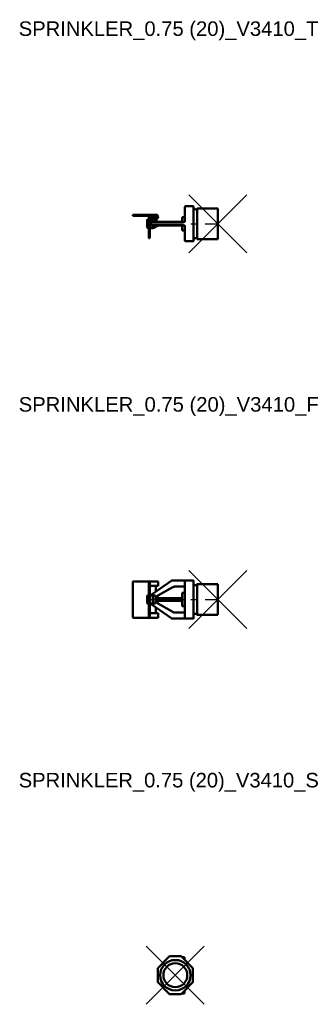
# Model space of a CAD drawing. Header units: inches. Extents: x 8.1 to 17.8, y 11.9 to 45.8.
import ezdxf

# ---------------------------------------------------------------- set-up
doc = ezdxf.new("R2010")
doc.units = ezdxf.units.IN
doc.header["$MEASUREMENT"] = 0
doc.header["$PDMODE"] = 3
doc.linetypes.add('CENTER', pattern=[2, 1.25, -0.25, 0.25, -0.25])
for name, color, linetype in [('CL', 1, 'CENTER'), ('NODES', 4, 'Continuous'), ('VIC_INFO', 30, 'Continuous')]:
    doc.layers.add(name, color=color, linetype=linetype)
doc.layers.add('REF', color=2, linetype='Continuous', true_color=0xffff00)
doc.layers.add('Visible (ANSI)', color=7, linetype='Continuous', lineweight=50)
doc.styles.get("Standard").update_dxf_attribs({"font": 'arial.ttf'})

# ---------------------------------------------------------------- blocks, each defined once
blk = doc.blocks.new('Sprinkler_NPT_SW_0.75 (20)_V3410_T', base_point=(1.469, 0))
at = {"layer": 'CL'}
blk.add_line((-0.969, 0), (1.469, 0), dxfattribs=at)
at = {"layer": 'NODES'}
blk.add_point((1.469, 0), dxfattribs=at)
at = {"layer": 'Visible (ANSI)'}
for p, q in [((0.331, 0.588), (0.331, 0.188)), ((0.619, 0.6), (0.344, 0.6)), ((0.631, 0.188), (0.631, 0.588)), ((0.748, 0.525), (0.748, -0.525)), ((1.469, 0.525), (0.748, 0.525)), ((1.469, 0.525), (1.469, -0.525)), ((-1.469, 0.312), (-1.444, 0.312)), ((-1.469, 0.312), (-1.469, 0.272)), ((-1.444, 0.272), (-1.469, 0.272)), ((-0.669, 0.312), (-1.444, 0.312)), ((-0.669, 0.272), (-1.444, 0.272)), ((-0.969, -0.125), (-0.969, 0.125)), ((-0.944, 0.15), (-0.919, 0.15)), ((-0.879, 0.225), (-0.919, 0.225)), ((-0.919, 0.225), (-0.919, 0.127)), ((-0.919, -0.088), (-0.919, 0.127)), ((-0.879, 0.225), (-0.879, 0.194)), ((-0.879, 0.127), (-0.879, -0.088)), ((-0.871, 0.15), (-0.779, 0.15)), ((-0.849, 0.052), (-0.849, 0)), ((-0.849, 0), (-0.849, -0.052)), ((-0.844, 0.202), (-0.669, 0.202)), ((-0.669, 0.162), (-0.844, 0.162)), ((-0.824, 0.062), (-0.837, 0.062)), ((-0.119, 0.062), (-0.824, 0.062)), ((-0.679, 0.123), (-0.779, 0.15)), ((-0.779, 0.085), (-0.779, 0.15)), ((-0.679, 0.123), (-0.679, 0.081)), ((-0.656, 0.1), (-0.679, 0.1)), ((-0.679, 0.062), (-0.679, 0.081)), ((-0.608, 0.072), (-0.656, 0.1)), ((-0.656, 0.1), (-0.656, 0.062)), ((-0.608, 0.072), (-0.608, 0.062)), ((0.331, 0.062), (-0.119, 0.062)), ((0.331, 0.23), (0.231, 0.23)), ((0.231, 0.23), (0.231, 0.062)), ((0.331, 0.188), (0.331, 0.062)), ((0.331, 0.062), (0.344, 0.05)), ((0.631, -0.188), (0.631, 0.188)), ((-0.944, -0.15), (-0.919, -0.15)), ((-0.919, -0.15), (-0.919, -0.088)), ((-0.919, -0.15), (-0.919, -0.184)), ((-0.919, -0.15), (-0.879, -0.15)), ((-0.919, -0.353), (-0.919, -0.184)), ((-0.879, -0.088), (-0.879, -0.15)), ((-0.879, -0.15), (-0.779, -0.15)), ((-0.879, -0.184), (-0.879, -0.15)), ((-0.879, -0.184), (-0.879, -0.353)), ((-0.837, -0.063), (-0.824, -0.063)), ((-0.824, -0.063), (-0.119, -0.063)), ((-0.779, -0.15), (-0.779, -0.085)), ((-0.679, -0.123), (-0.779, -0.15)), ((-0.679, -0.081), (-0.679, -0.063)), ((-0.679, -0.081), (-0.679, -0.123)), ((-0.656, -0.1), (-0.679, -0.1)), ((-0.656, -0.063), (-0.656, -0.1)), ((-0.608, -0.072), (-0.656, -0.1)), ((-0.608, -0.063), (-0.608, -0.072)), ((-0.119, -0.063), (0.331, -0.063)), ((0.231, -0.063), (0.231, -0.23)), ((0.331, -0.23), (0.231, -0.23)), ((0.344, -0.05), (0.331, -0.063)), ((0.331, -0.063), (0.331, -0.188)), ((0.331, -0.188), (0.331, -0.587)), ((0.631, -0.587), (0.631, -0.188)), ((-0.919, -0.383), (-0.919, -0.353)), ((-0.919, -0.383), (-0.919, -0.495)), ((-0.919, -0.495), (-0.879, -0.495)), ((-0.919, -0.495), (-0.919, -0.495)), ((-0.879, -0.353), (-0.879, -0.383)), ((-0.879, -0.495), (-0.879, -0.383)), ((-0.879, -0.495), (-0.879, -0.495)), ((0.344, -0.6), (0.619, -0.6)), ((1.469, -0.525), (0.748, -0.525))]:
    blk.add_line(p, q, dxfattribs=at)
for centre, radius, start, end in [((0.344, 0.588), 0.0125, 90, 180), ((0.619, 0.588), 0.0125, 0, 90), ((0.694, 0.556), 0.0625, 180, 330), ((-0.944, 0.125), 0.025, 90, 180), ((-0.844, 0.127), 0.075, 90, 180), ((-0.844, 0.127), 0.035, 90, 180), ((-0.669, 0.237), 0.075, 270, 90), ((-0.669, 0.237), 0.035, 270, 90), ((-0.944, -0.125), 0.025, 180, 270), ((0.344, -0.587), 0.0125, 180, 270), ((0.619, -0.587), 0.0125, 270, 0), ((0.694, -0.556), 0.0625, 30, 180)]:
    blk.add_arc(centre, radius, start, end, dxfattribs=at)
for points, knots in [([(-0.849, 0.052), (-0.849, 0.053), (-0.848, 0.055), (-0.847, 0.057), (-0.846, 0.059), (-0.844, 0.06), (-0.843, 0.061), (-0.84, 0.062), (-0.839, 0.062), (-0.837, 0.062)], [0, 0, 0, 0, 0.01220138, 0.01220138, 0.02344474, 0.02344474, 0.0343098, 0.0343098, 0.04661549, 0.04661549, 0.04661549, 0.04661549]), ([(-0.779, 0.085), (-0.779, 0.084), (-0.778, 0.083), (-0.777, 0.081), (-0.777, 0.08), (-0.774, 0.077), (-0.772, 0.076), (-0.765, 0.072), (-0.759, 0.071), (-0.737, 0.065), (-0.713, 0.062), (-0.685, 0.062)], [0, 0, 0, 0, 0.0100042, 0.0100042, 0.0213442, 0.0213442, 0.0398816, 0.0398816, 0.081794, 0.081794, 0.2158897, 0.2158897, 0.2158897, 0.2158897]), ([(-0.837, -0.063), (-0.839, -0.063), (-0.84, -0.062), (-0.843, -0.061), (-0.844, -0.06), (-0.846, -0.059), (-0.847, -0.057), (-0.848, -0.055), (-0.849, -0.053), (-0.849, -0.052)], [0, 0, 0, 0, 0.01246458, 0.01246458, 0.02356842, 0.02356842, 0.03448841, 0.03448841, 0.04673848, 0.04673848, 0.04673848, 0.04673848]), ([(-0.685, -0.063), (-0.7, -0.063), (-0.716, -0.063), (-0.744, -0.067), (-0.756, -0.069), (-0.768, -0.074), (-0.772, -0.076), (-0.776, -0.079), (-0.777, -0.08), (-0.778, -0.082), (-0.778, -0.083), (-0.779, -0.084), (-0.779, -0.085), (-0.779, -0.085)], [0, 0, 0, 0, 0.111664, 0.111664, 0.222896, 0.222896, 0.270228, 0.270228, 0.2889108, 0.2889108, 0.2974332, 0.2974332, 0.3058312, 0.3058312, 0.3058312, 0.3058312])]:
    blk.add_open_spline(points, degree=3, knots=knots, dxfattribs=at)
at = {"layer": 'VIC_INFO'}
for tag, p, flags in [('VIC_MARK', (0, 0), 1), ('VIC_AREA', (0, 0), 1), ('VIC_ZONE', (0, 0), 1), ('VIC_SEQUENCE', (0, 0), 1), ('SERVICE', (0, 0), 1), ('MANUFACTURER', (0, 0), 1), ('ENDCOND', (0, 0), 1), ('SIZE', (-0.619, -0.503), 9), ('SIZE_MM', (-0.619, -0.691), 9), ('UID', (0.231, -0.503), 9), ('DESC', (0.231, -0.683), 9), ('WGHT', (-0.619, -0.878), 9), ('P/N_1', (-0.619, -1.066), 9), ('USER_1', (0.231, -0.878), 9), ('USER_2', (0.231, -1.066), 9), ('P/N_2', (-0.619, -1.253), 9), ('PCS', (0.231, -1.253), 9), ('URL', (-0.618, -1.541), 9), ('STYLENO', (0.234, -1.514), 9)]:
    blk.add_attdef(tag, p, '', height=0.125, dxfattribs=dict(at, flags=flags))
blk = doc.blocks.new('Sprinkler_NPT_SW_0.75 (20)_V3410_F', base_point=(1.469, 0))
at = {"layer": 'CL'}
blk.add_line((-0.969, 0), (1.469, 0), dxfattribs=at)
at = {"layer": 'NODES'}
blk.add_point((1.469, 0), dxfattribs=at)
at = {"layer": 'Visible (ANSI)'}
for p, q in [((-1.469, 0.6), (-1.469, -0.6)), ((-0.919, 0.625), (-1.444, 0.625)), ((-0.879, 0.625), (-0.919, 0.625)), ((-0.919, 0.562), (-0.919, 0.625)), ((-0.919, 0.562), (-0.919, 0.329)), ((-0.879, 0.625), (-0.879, 0.562)), ((-0.844, 0.625), (-0.879, 0.625)), ((-0.879, 0.562), (-0.879, 0.329)), ((-0.879, 0.475), (-0.844, 0.475)), ((-0.669, 0.625), (-0.844, 0.625)), ((-0.844, 0.475), (-0.669, 0.475)), ((-0.126, 0.654), (-0.831, 0.162)), ((-0.669, 0.625), (-0.594, 0.625)), ((-0.669, 0.475), (-0.594, 0.475)), ((-0.669, 0.276), (-0.669, 0.45)), ((-0.656, 0.1), (-0.108, 0.417)), ((-0.594, 0.475), (-0.594, 0.625)), ((0.344, 0.656), (-0.119, 0.656)), ((0.017, 0.45), (0.331, 0.45)), ((0.331, 0.644), (0.331, 0.245)), ((0.619, 0.656), (0.344, 0.656)), ((0.631, 0.245), (0.631, 0.644)), ((0.748, 0.525), (0.748, -0.525)), ((1.469, 0.525), (0.748, 0.525)), ((1.469, 0.525), (1.469, -0.525)), ((-0.969, -0.125), (-0.969, 0.125)), ((-0.944, 0.15), (-0.919, 0.15)), ((-0.919, 0.329), (-0.879, 0.329)), ((-0.919, 0.322), (-0.919, 0.329)), ((-0.919, 0.322), (-0.919, 0.073)), ((-0.919, 0.05), (-0.919, 0.073)), ((-0.919, -0.05), (-0.919, 0.05)), ((-0.919, 0.05), (-0.879, 0.05)), ((-0.879, 0.329), (-0.879, 0.322)), ((-0.879, 0.073), (-0.879, 0.322)), ((-0.879, 0.15), (-0.849, 0.15)), ((-0.879, 0.073), (-0.879, 0.05)), ((-0.879, -0.05), (-0.879, 0.05)), ((-0.831, 0.162), (-0.849, 0.15)), ((-0.849, 0.15), (-0.849, 0.141)), ((-0.685, 0.136), (-0.837, 0.136)), ((-0.779, -0.124), (-0.779, 0.124)), ((-0.679, 0.093), (-0.679, 0.134)), ((-0.679, 0.093), (-0.679, -0.093)), ((-0.656, 0.078), (-0.679, 0.078)), ((-0.656, 0.078), (-0.656, 0.114)), ((-0.608, 0.072), (-0.656, 0.1)), ((-0.656, 0.078), (-0.656, -0.078)), ((-0.608, 0.072), (-0.608, -0.072)), ((-0.508, 0.05), (-0.579, 0.06)), ((0.231, 0.05), (-0.508, 0.05)), ((-0.508, 0.05), (-0.508, -0.05)), ((0.331, 0.23), (0.231, 0.23)), ((0.231, 0.23), (0.231, -0.23)), ((0.331, 0.245), (0.331, -0.245)), ((0.631, -0.245), (0.631, 0.245)), ((-0.944, -0.15), (-0.919, -0.15)), ((-0.879, -0.05), (-0.919, -0.05)), ((-0.919, -0.073), (-0.919, -0.05)), ((-0.919, -0.322), (-0.919, -0.073)), ((-0.919, -0.329), (-0.919, -0.322)), ((-0.919, -0.329), (-0.879, -0.329)), ((-0.919, -0.562), (-0.919, -0.329)), ((-0.879, -0.05), (-0.879, -0.073)), ((-0.879, -0.073), (-0.879, -0.322)), ((-0.879, -0.15), (-0.849, -0.15)), ((-0.879, -0.322), (-0.879, -0.329)), ((-0.879, -0.562), (-0.879, -0.329)), ((-0.849, -0.141), (-0.849, -0.15)), ((-0.849, -0.15), (-0.831, -0.162)), ((-0.685, -0.136), (-0.837, -0.136)), ((-0.831, -0.162), (-0.126, -0.654)), ((-0.679, -0.078), (-0.656, -0.078)), ((-0.679, -0.134), (-0.679, -0.093)), ((-0.669, -0.45), (-0.669, -0.276)), ((-0.608, -0.072), (-0.656, -0.1)), ((-0.656, -0.078), (-0.656, -0.114)), ((-0.108, -0.417), (-0.656, -0.1)), ((-0.508, -0.05), (-0.579, -0.06)), ((0.231, -0.05), (-0.508, -0.05)), ((0.331, -0.23), (0.231, -0.23)), ((0.331, -0.245), (0.331, -0.644)), ((0.631, -0.644), (0.631, -0.245)), ((-1.444, -0.625), (-0.919, -0.625)), ((-0.919, -0.625), (-0.919, -0.562)), ((-0.919, -0.625), (-0.879, -0.625)), ((-0.879, -0.475), (-0.844, -0.475)), ((-0.879, -0.562), (-0.879, -0.625)), ((-0.844, -0.625), (-0.879, -0.625)), ((-0.844, -0.475), (-0.669, -0.475)), ((-0.669, -0.625), (-0.844, -0.625)), ((-0.594, -0.475), (-0.669, -0.475)), ((-0.669, -0.625), (-0.594, -0.625)), ((-0.594, -0.625), (-0.594, -0.475)), ((-0.119, -0.656), (0.344, -0.656)), ((0.331, -0.45), (0.017, -0.45)), ((0.344, -0.656), (0.619, -0.656)), ((1.469, -0.525), (0.748, -0.525))]:
    blk.add_line(p, q, dxfattribs=at)
for centre, radius, start, end in [((-1.444, 0.6), 0.025, 90, 180), ((-0.644, 0.45), 0.025, 90, 180), ((-0.119, 0.644), 0.0125, 90, 124.8859), ((0.017, 0.2), 0.25, 90, 120), ((0.344, 0.644), 0.0125, 90, 180), ((0.619, 0.644), 0.0125, 0, 90), ((0.694, 0.556), 0.0625, 180, 330), ((-0.944, 0.125), 0.025, 90, 180), ((-0.583, 0.035), 0.025, 82.2316, 180), ((-0.944, -0.125), 0.025, 180, 270), ((-0.583, -0.035), 0.025, 180, 277.7684), ((-1.444, -0.6), 0.025, 180, 270), ((-0.644, -0.45), 0.025, 180, 270), ((-0.119, -0.644), 0.0125, 235.1141, 270), ((0.017, -0.2), 0.25, 240, 270), ((0.344, -0.644), 0.0125, 180, 270), ((0.619, -0.644), 0.0125, 270, 0), ((0.694, -0.556), 0.0625, 30, 180)]:
    blk.add_arc(centre, radius, start, end, dxfattribs=at)
for points, knots in [([(-0.837, 0.136), (-0.839, 0.136), (-0.84, 0.136), (-0.843, 0.137), (-0.844, 0.137), (-0.846, 0.138), (-0.847, 0.139), (-0.848, 0.14), (-0.849, 0.14), (-0.849, 0.141)], [0, 0, 0, 0, 0.01246458, 0.01246458, 0.02356842, 0.02356842, 0.03448841, 0.03448841, 0.04673848, 0.04673848, 0.04673848, 0.04673848]), ([(-0.685, 0.136), (-0.7, 0.136), (-0.716, 0.136), (-0.744, 0.134), (-0.756, 0.133), (-0.768, 0.13), (-0.772, 0.129), (-0.776, 0.127), (-0.777, 0.127), (-0.778, 0.125), (-0.778, 0.125), (-0.779, 0.124), (-0.779, 0.124), (-0.779, 0.124)], [0, 0, 0, 0, 0.111664, 0.111664, 0.222896, 0.222896, 0.270228, 0.270228, 0.2889108, 0.2889108, 0.2974332, 0.2974332, 0.3058312, 0.3058312, 0.3058312, 0.3058312]), ([(-0.849, -0.141), (-0.849, -0.14), (-0.848, -0.14), (-0.847, -0.139), (-0.846, -0.138), (-0.844, -0.137), (-0.843, -0.137), (-0.84, -0.136), (-0.839, -0.136), (-0.837, -0.136)], [0, 0, 0, 0, 0.01220138, 0.01220138, 0.02344474, 0.02344474, 0.0343098, 0.0343098, 0.04661549, 0.04661549, 0.04661549, 0.04661549]), ([(-0.779, -0.124), (-0.779, -0.124), (-0.778, -0.125), (-0.777, -0.126), (-0.777, -0.127), (-0.774, -0.129), (-0.772, -0.129), (-0.765, -0.131), (-0.759, -0.132), (-0.737, -0.135), (-0.713, -0.136), (-0.685, -0.136)], [0, 0, 0, 0, 0.0100042, 0.0100042, 0.0213442, 0.0213442, 0.0398816, 0.0398816, 0.081794, 0.081794, 0.2158897, 0.2158897, 0.2158897, 0.2158897])]:
    blk.add_open_spline(points, degree=3, knots=knots, dxfattribs=at)
at = {"layer": 'VIC_INFO'}
for tag, p, flags in [('VIC_MARK', (0, 0), 1), ('VIC_AREA', (0, 0), 1), ('VIC_ZONE', (0, 0), 1), ('VIC_SEQUENCE', (0, 0), 1), ('SERVICE', (0, 0), 1), ('MANUFACTURER', (0, 0), 1), ('ENDCOND', (0, 0), 1), ('SIZE', (-0.619, -0.503), 9), ('SIZE_MM', (-0.619, -0.691), 9), ('UID', (0.231, -0.503), 9), ('DESC', (0.231, -0.683), 9), ('WGHT', (-0.619, -0.878), 9), ('P/N_1', (-0.619, -1.066), 9), ('USER_1', (0.231, -0.878), 9), ('USER_2', (0.231, -1.066), 9), ('P/N_2', (-0.619, -1.253), 9), ('PCS', (0.231, -1.253), 9), ('URL', (-0.618, -1.541), 9), ('STYLENO', (0.234, -1.514), 9)]:
    blk.add_attdef(tag, p, '', height=0.125, dxfattribs=dict(at, flags=flags))
blk = doc.blocks.new('Sprinkler_NPT_SW_0.75 (20)_V3410_S', base_point=(0, 0))
at = {"layer": 'CL'}
blk.add_line((0, 0), (0, 0), dxfattribs=at)
at = {"layer": 'NODES'}
blk.add_point((0, 0), dxfattribs=at)
at = {"layer": 'Visible (ANSI)'}
for p, q in [((-0.197, 0.653), (-0.596, 0.254)), ((0.188, 0.656), (-0.188, 0.656)), ((0.596, 0.254), (0.197, 0.653)), ((0.225, 0.625), (0.312, 0.625)), ((0.312, 0.537), (0.312, 0.625)), ((-0.6, 0.245), (-0.6, -0.245)), ((0.6, -0.245), (0.6, 0.245)), ((-0.596, -0.254), (-0.197, -0.653)), ((0.197, -0.653), (0.596, -0.254)), ((-0.188, -0.656), (0.188, -0.656)), ((0.225, -0.625), (0.312, -0.625)), ((0.312, -0.625), (0.312, -0.537))]:
    blk.add_line(p, q, dxfattribs=at)
for radius in [0.525, 0.412]:
    blk.add_circle((0, 0), radius, dxfattribs=at)
for centre, start, end in [((-0.188, 0.644), 90, 134.9917), ((0.188, 0.644), 45.0083, 90), ((-0.587, 0.245), 134.9917, 180), ((0.588, 0.245), 0, 45.0083), ((-0.587, -0.245), 180, 225.0083), ((0.588, -0.245), 314.9917, 0), ((-0.188, -0.644), 225.0083, 270), ((0.188, -0.644), 270, 314.9917)]:
    blk.add_arc(centre, 0.0125, start, end, dxfattribs=at)
at = {"layer": 'VIC_INFO'}
for tag, p, flags in [('VIC_MARK', (0, 0), 1), ('VIC_AREA', (0, 0), 1), ('VIC_ZONE', (0, 0), 1), ('VIC_SEQUENCE', (0, 0), 1), ('SERVICE', (0, 0), 1), ('MANUFACTURER', (0, 0), 1), ('ENDCOND', (0, 0), 1), ('SIZE', (-0.619, -0.503), 9), ('SIZE_MM', (-0.619, -0.691), 9), ('UID', (0.231, -0.503), 9), ('DESC', (0.231, -0.683), 9), ('WGHT', (-0.619, -0.878), 9), ('P/N_1', (-0.619, -1.066), 9), ('USER_1', (0.231, -0.878), 9), ('USER_2', (0.231, -1.066), 9), ('P/N_2', (-0.619, -1.253), 9), ('PCS', (0.231, -1.253), 9), ('URL', (-0.618, -1.541), 9), ('STYLENO', (0.234, -1.514), 9)]:
    blk.add_attdef(tag, p, '', height=0.125, dxfattribs=dict(at, flags=flags))

msp = doc.modelspace()

# ---------------------------------------------------------------- block references
for name, p in [('Sprinkler_NPT_SW_0.75 (20)_V3410_T', (14.969, 38.813)), ('Sprinkler_NPT_SW_0.75 (20)_V3410_F', (14.969, 25.875)), ('Sprinkler_NPT_SW_0.75 (20)_V3410_S', (13.5, 12.938))]:
    msp.add_blockref(name, p)

# ---------------------------------------------------------------- texts
at = {"layer": 'REF'}
for s, p in [('SPRINKLER_0.75 (20)_V3410_T', (8.1, 45.281)), ('SPRINKLER_0.75 (20)_V3410_F', (8.1, 32.344)), ('SPRINKLER_0.75 (20)_V3410_S', (8.1, 19.406))]:
    msp.add_text(s, height=0.5, dxfattribs=at).set_placement(p)

doc.saveas('drawing.dxf')
